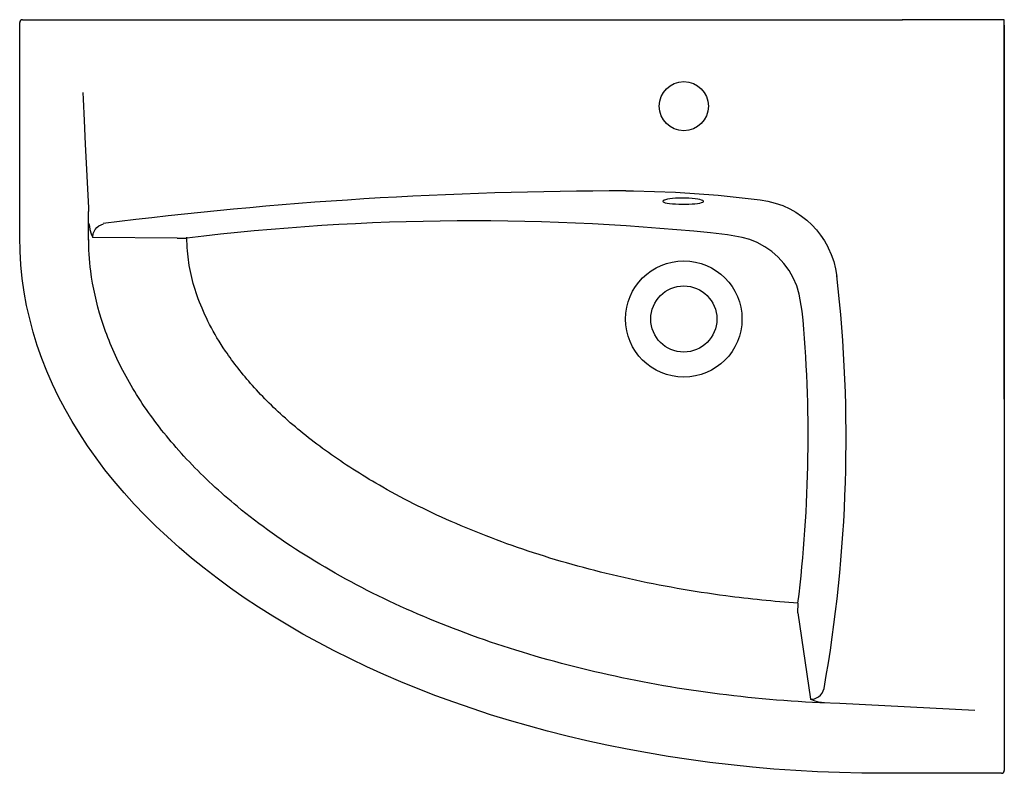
# Model space of a CAD drawing. Header units: millimetres. Extents: x 219.7 to 220.4, y 151.929 to 152.465.
import ezdxf

# ---------------------------------------------------------------- set-up
doc = ezdxf.new("R2010")
doc.units = ezdxf.units.MM
doc.layers.add('SANINDUSA', color=3, linetype='Continuous')

msp = doc.modelspace()

# ---------------------------------------------------------------- linework, layer by layer
at = {"layer": 'SANINDUSA', "ltscale": 0.5}
for p, q in [((219.70048, 152.31044), (219.70047, 152.46318)), ((219.70247, 152.46518), (220.32803, 152.46523)), ((220.32783, 152.46523), (220.32779, 152.46523)), ((220.32781, 152.46523), (220.32783, 152.46523)), ((220.32785, 152.46523), (220.32783, 152.46523)), ((220.32783, 152.46523), (220.32787, 152.46523)), ((220.40048, 152.46523), (220.32787, 152.46523)), ((220.32789, 152.46523), (220.32791, 152.46523)), ((220.32793, 152.46523), (220.32791, 152.46523)), ((220.32791, 152.46523), (220.32795, 152.46523)), ((220.32799, 152.46523), (220.32795, 152.46523)), ((220.32797, 152.46523), (220.32799, 152.46523)), ((220.32801, 152.46523), (220.32799, 152.46523)), ((220.32807, 152.46523), (220.32803, 152.46523)), ((220.32805, 152.46523), (220.32807, 152.46523)), ((220.32809, 152.46523), (220.32807, 152.46523)), ((220.32807, 152.46523), (220.32811, 152.46523))]:
    msp.add_line(p, q, dxfattribs=at)
at = {"layer": 'SANINDUSA'}
for p, q in [((220.40048, 152.19522), (220.40048, 152.46523)), ((220.40048, 152.46123), (220.40048, 151.93122)), ((219.74949, 152.30846), (219.74949, 152.32885)), ((219.81254, 152.30973), (219.75247, 152.31026)), ((220.40048, 152.23521), (220.40048, 151.93122)), ((220.25372, 152.04343), (220.26266, 151.98199)), ((220.39849, 151.92922), (220.315, 151.92922))]:
    msp.add_line(p, q, dxfattribs=at)
at = {"layer": 'SANINDUSA', "linetype": 'Continuous'}
for p, q in [((219.81254, 152.30973), (219.81934, 152.30982)), ((220.25372, 152.04343), (220.25381, 152.05023))]:
    msp.add_line(p, q, dxfattribs=at)
at = {"layer": 'SANINDUSA', "flags": 128}
for points in [[(219.74534, 152.4135), (219.74556, 152.40868), (219.74626, 152.39364), (219.74696, 152.37662)], [(219.74696, 152.37662), (219.74935, 152.33139), (219.74949, 152.32885)], [(220.13132, 152.3434), (220.13686, 152.34347), (220.16681, 152.34262), (220.19695, 152.34051), (220.227, 152.33715)], [(220.15888, 152.33689), (220.15858, 152.33678), (220.15791, 152.33639), (220.1577, 152.336)], [(220.1577, 152.336), (220.15791, 152.33566), (220.15848, 152.33533), (220.15929, 152.33508)], [(220.18522, 152.33698), (220.18406, 152.33731), (220.18248, 152.33762), (220.18061, 152.33789), (220.17849, 152.3381), (220.17621, 152.33825), (220.17382, 152.33833), (220.17141, 152.33835), (220.16902, 152.33829), (220.16672, 152.33817), (220.16458, 152.33798), (220.16265, 152.33774), (220.16097, 152.33746), (220.1596, 152.33713), (220.15888, 152.33689)], [(220.18525, 152.33512), (220.18607, 152.33542), (220.18655, 152.33577), (220.18658, 152.33623), (220.18614, 152.3366), (220.18529, 152.33697), (220.18522, 152.33698)], [(220.227, 152.33715), (220.23238, 152.33622), (220.23766, 152.33484), (220.24296, 152.33296), (220.24808, 152.33063)], [(220.15929, 152.33508), (220.15948, 152.33502), (220.16084, 152.33473), (220.16253, 152.3345), (220.1645, 152.3343), (220.16667, 152.33416), (220.169, 152.33406), (220.1714, 152.33402), (220.17383, 152.33403), (220.1762, 152.33409), (220.17846, 152.3342), (220.18054, 152.33436), (220.18239, 152.33457), (220.18396, 152.33482), (220.18519, 152.3351), (220.18525, 152.33512)], [(220.24808, 152.33063), (220.25231, 152.32823), (220.25637, 152.3255), (220.26011, 152.32254), (220.26363, 152.31929)], [(220.26363, 152.31929), (220.26687, 152.31579), (220.26984, 152.31203), (220.27256, 152.30799), (220.27497, 152.30374)], [(220.25688, 152.258), (220.25464, 152.27008), (220.25287, 152.27594), (220.25047, 152.28154), (220.24745, 152.28684), (220.24384, 152.2918), (220.23972, 152.29631), (220.23516, 152.30028), (220.23016, 152.30375), (220.22482, 152.30664), (220.21955, 152.30878), (220.21405, 152.31038), (220.20362, 152.31228)], [(220.27497, 152.30374), (220.27531, 152.30307), (220.27746, 152.29824), (220.27921, 152.29326), (220.28057, 152.288), (220.2815, 152.28266)], [(220.37948, 151.97387), (220.28345, 151.97893), (220.2701, 151.97929)]]:
    msp.add_lwpolyline(points, dxfattribs=at)
at = {"layer": 'SANINDUSA', "linetype": 'Continuous', "flags": 128}
for points in [[(219.74957, 152.32017), (219.75002, 152.31805), (219.75041, 152.31596), (219.75129, 152.313), (219.75246, 152.31028), (219.75247, 152.31026)], [(219.75247, 152.31026), (219.75265, 152.31309), (219.75403, 152.31606), (219.75522, 152.3174), (219.75664, 152.3185), (219.76007, 152.31996)], [(220.26266, 151.98199), (220.26549, 151.98217), (220.26846, 151.98355), (220.2698, 151.98474), (220.2709, 151.98617), (220.27235, 151.98959)], [(220.27258, 151.9793), (220.27045, 151.9796), (220.26836, 151.97993), (220.2654, 151.98081), (220.26268, 151.98198), (220.26266, 151.98199)]]:
    msp.add_lwpolyline(points, dxfattribs=at)
at = {"layer": 'SANINDUSA', "ltscale": 0.5}
for centre, radius in [((220.17261, 152.40373), 0.0175), ((220.17261, 152.25233), 0.04136), ((220.17261, 152.25233), 0.0235)]:
    msp.add_circle(centre, radius, dxfattribs=at)
for centre, radius, start, end in [((219.70247, 152.46318), 0.002, 90.00509, 180.00509), ((220.12734, 149.42759), 2.91582, 89.92189, 97.24086), ((220.02209, 150.64922), 1.67294, 83.7705, 96.96105)]:
    msp.add_arc(centre, radius, start, end, dxfattribs=at)
at = {"layer": 'SANINDUSA'}
for centre, radius, start, end in [((219.26632, 152.16764), 1.02167, 349.96391, 6.48253), ((219.28762, 152.16845), 0.97339, 353.02396, 5.2785), ((220.39848, 151.93122), 0.002, 270, 0)]:
    msp.add_arc(centre, radius, start, end, dxfattribs=at)
at = {"layer": 'SANINDUSA', "extrusion": (0, 0, -1)}
msp.add_ellipse((220.315, 152.31044), major_axis=(-0.61451, 0), ratio=0.620362, start_param=4.712389, end_param=6.283185, dxfattribs=at)
at = {"layer": 'SANINDUSA'}
msp.add_open_spline([(219.74849, 152.34768), (219.74852, 152.34781), (219.74854, 152.34793), (219.74857, 152.34806)], degree=3, dxfattribs=at)
for points, knots in [([(220.2701, 151.97929), (220.26985, 151.97931), (220.26959, 151.97932), (220.24195, 151.98066), (220.21473, 151.9832), (220.16121, 151.9906), (220.13491, 151.99547), (220.08382, 152.00742), (220.05903, 152.0145), (220.01149, 152.03068), (219.98874, 152.03977), (219.94579, 152.05973), (219.92559, 152.07059), (219.88815, 152.09375), (219.87092, 152.10605), (219.84284, 152.12917), (219.83141, 152.1398), (219.81077, 152.16153), (219.80156, 152.17262), (219.78543, 152.19508), (219.77851, 152.20643), (219.7669, 152.22923), (219.76221, 152.24067), (219.75502, 152.26354), (219.7525, 152.27497), (219.75, 152.29441), (219.74949, 152.30242), (219.74949, 152.31044)], [4.789334, 4.789334, 4.789334, 4.789334, 4.790638, 4.790638, 4.931784, 4.931784, 5.07293, 5.07293, 5.214076, 5.214076, 5.355222, 5.355222, 5.496368, 5.496368, 5.637514, 5.637514, 5.750737, 5.750737, 5.86396, 5.86396, 5.977183, 5.977183, 6.090406, 6.090406, 6.203629, 6.203629, 6.283185, 6.283185, 6.283185, 6.283185]), ([(220.25381, 152.05023), (220.23653, 152.05145), (220.21938, 152.05318), (220.17915, 152.05851), (220.15627, 152.06254), (220.11185, 152.07238), (220.09031, 152.07818), (220.04906, 152.09137), (220.02935, 152.09875), (219.99219, 152.11482), (219.97475, 152.12351), (219.94553, 152.14011), (219.93331, 152.14786), (219.91077, 152.16377), (219.90044, 152.17192), (219.88175, 152.18839), (219.8734, 152.19669), (219.85867, 152.2132), (219.85229, 152.2214), (219.84248, 152.2359), (219.83871, 152.24225), (219.83228, 152.25467), (219.82961, 152.26074), (219.82525, 152.27258), (219.82356, 152.27836), (219.82103, 152.28969), (219.82019, 152.29524), (219.81947, 152.30399), (219.81934, 152.30721), (219.81934, 152.31044)], [4.825846, 4.825846, 4.825846, 4.825846, 4.922449, 4.922449, 5.055342, 5.055342, 5.188235, 5.188235, 5.321128, 5.321128, 5.45402, 5.45402, 5.561897, 5.561897, 5.669773, 5.669773, 5.777649, 5.777649, 5.885526, 5.885526, 5.972184, 5.972184, 6.058842, 6.058842, 6.1455, 6.1455, 6.232159, 6.232159, 6.283185, 6.283185, 6.283185, 6.283185])]:
    msp.add_open_spline(points, degree=3, knots=knots, dxfattribs=at)

doc.saveas('drawing.dxf')
